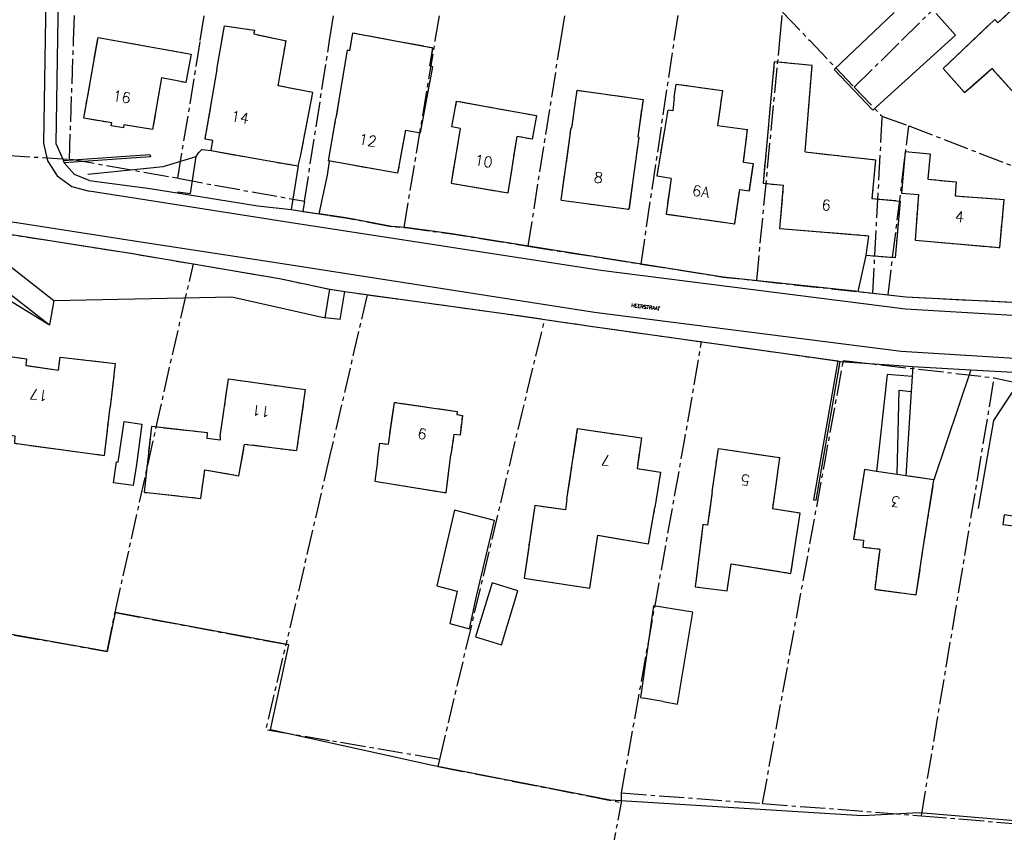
# Model space of a CAD drawing. Header units: metres. Extents: x 189938 to 192675, y 307646 to 311153.
# Tile 91 of 100: x 191965 to 192077, y 309410 to 309502. Entities that reach past the tile are written whole.
import ezdxf

# ---------------------------------------------------------------- set-up
doc = ezdxf.new("R2010")
doc.units = ezdxf.units.M
doc.linetypes.add('1-200 CENTER', pattern=[4.28625, 2.8575, -0.47625, 0.47625, -0.47625])
for name, color, linetype in [('PH-BEST-HUISNUMMERS', 7, 'Continuous'), ('PH-BEST-KADASTRALE-GRENS', 240, '1-200 CENTER'), ('PH-BEST-KANTVERHARDING', 252, 'Continuous'), ('PH-BEST-STAATNAAM', 7, 'Continuous')]:
    doc.layers.add(name, color=color, linetype=linetype)
doc.styles.add('ROMANS', font='romans.shx')

msp = doc.modelspace()

# ---------------------------------------------------------------- linework, layer by layer
at = {"layer": 'PH-BEST-KADASTRALE-GRENS'}
for p, q in [((192012.017, 309500), (192015.75, 309522.385)), ((192065.004, 309500), (192081.693, 309516.466)), ((191970.91, 309500), (191971.357, 309512.747)), ((191985.308, 309500), (191987.296, 309512.238)), ((192000.003, 309500), (192001.801, 309511.509)), ((192026.272, 309500), (192027.857, 309509.998)), ((192039.179, 309500), (192040.489, 309508.795)), ((192051.176, 309500), (192051.488, 309503.232)), ((192051.488, 309503.232), (192054.566, 309500)), ((191987.774, 309500), (191988.065, 309501.661)), ((191970.436, 309486.489), (191970.91, 309500)), ((191975.61, 309500), (191984.277, 309498.453)), ((191982.766, 309484.353), (191985.308, 309500)), ((191987.193, 309496.687), (191987.774, 309500)), ((191994.275, 309495.478), (191995.056, 309499.978)), ((191994.95, 309500), (191995.056, 309499.978)), ((191997.149, 309481.734), (192000, 309499.982)), ((192000, 309499.982), (192000.003, 309500)), ((192008.471, 309478.735), (192012.017, 309500)), ((192022.566, 309476.617), (192026.272, 309500)), ((192035.396, 309474.589), (192039.179, 309500)), ((192048.54, 309472.7), (192051.176, 309500)), ((192054.566, 309500), (192059.623, 309494.691)), ((192059.623, 309494.691), (192065.004, 309500)), ((192072.722, 309499.669), (192073.072, 309500)), ((192069.726, 309496.832), (192072.722, 309499.669)), ((192077.845, 309493.986), (192075.284, 309496.827)), ((191994.167, 309494.856), (191994.275, 309495.478)), ((191998.108, 309494.089), (191994.167, 309494.856)), ((192001.199, 309494.162), (192000.731, 309491.154)), ((192059.623, 309494.691), (192062.827, 309491.356)), ((192000, 309486.999), (192000.731, 309491.154)), ((192061.738, 309471.27), (192062.827, 309491.356)), ((192062.827, 309491.356), (192065.837, 309490.286)), ((192044.088, 309490.354), (192047.505, 309489.867)), ((192063.47, 309471.082), (192065.837, 309490.286)), ((192065.837, 309490.286), (192079.059, 309485.194)), ((191986.535, 309487.481), (191986.748, 309488.666)), ((191958.81, 309487.25), (191970.436, 309486.489)), ((192054.052, 309487.327), (192062.046, 309486.445)), ((192065.414, 309487.397), (192068.257, 309487.101)), ((192026.33, 309481.861), (192034.025, 309480.812)), ((191997.149, 309481.734), (191996.968, 309480.575)), ((192022.566, 309476.617), (192035.396, 309474.589)), ((192048.54, 309472.7), (192061.738, 309471.27)), ((192004.266, 309471.1), (192000, 309452.697)), ((192061.738, 309471.27), (192063.47, 309471.082)), ((192063.47, 309471.082), (192065.506, 309470.861)), ((192065.506, 309470.861), (192077.254, 309470.262)), ((192024.455, 309468.293), (192029.895, 309467.496)), ((192029.895, 309467.496), (192042.27, 309465.749)), ((192058.377, 309463.498), (192058.398, 309463.612)), ((192058.398, 309463.612), (192075.54, 309461.651)), ((192075.54, 309461.651), (192091.478, 309458.16)), ((191974.413, 309452.837), (191975.053, 309458.32)), ((191987.586, 309455.025), (191987.583, 309454.556)), ((192013.245, 309448.587), (192013.79, 309452.885)), ((192000, 309452.697), (191995.052, 309431.351)), ((192005.438, 309452.182), (192005.133, 309449.888)), ((192064.52, 309450.669), (192062.156, 309451.014)), ((192065.498, 309450.526), (192064.52, 309450.669)), ((192068.689, 309450.059), (192065.498, 309450.526)), ((192005.133, 309449.888), (192013.245, 309448.587)), ((192067.48, 309442.304), (192068.689, 309450.059)), ((192043.469, 309448.671), (192042.965, 309444.913)), ((192026.982, 309447.858), (192026.824, 309446.632)), ((192036.263, 309442.761), (192036.976, 309446.901)), ((192066.675, 309436.985), (192067.48, 309442.304)), ((191974.709, 309430.55), (191975.62, 309434.971)), ((191975.62, 309434.971), (191995.052, 309431.351)), ((192012.527, 309418.251), (192000, 309420.387)), ((192012.35, 309417.463), (192012.527, 309418.251)), ((192012.35, 309417.463), (192033.171, 309413.369)), ((192033.171, 309413.369), (192033.179, 309414.451)), ((192033.179, 309414.451), (192049.208, 309413.26)), ((192011.459, 309297.631), (192033.171, 309413.369)), ((192049.208, 309413.26), (192067.261, 309411.855)), ((192067.261, 309411.855), (192083.575, 309410.504))]:
    msp.add_line(p, q, dxfattribs=at)
at = {"layer": 'PH-BEST-KADASTRALE-GRENS', "flags": 128}
for points in [[(192073.072, 309500), (192075.594, 309502.388), (192075.965, 309501.996), (192078.326, 309504.23), (192082.118, 309500)], [(191988.065, 309501.661), (191991.478, 309501.188), (191991.39, 309500.742), (191994.95, 309500)], [(191980.904, 309495.752), (191979.878, 309489.9), (191976.637, 309490.419), (191976.584, 309490.074), (191975.182, 309490.294), (191975.248, 309490.637), (191972.061, 309491.155), (191973.639, 309500)], [(191973.639, 309500), (191973.7, 309500.341), (191975.61, 309500)], [(192002.463, 309500), (192002.273, 309498.825), (192001.99, 309498.912), (192001.199, 309494.162)], [(192007.123, 309500), (192002.598, 309500.835), (192002.463, 309500)], [(192008.618, 309489.825), (192010.328, 309489.502), (192011.727, 309497.013), (192011.385, 309497.111), (192011.751, 309499.146), (192007.123, 309500)], [(191984.277, 309498.453), (191983.66, 309495.221), (191980.904, 309495.752)], [(192054.052, 309487.327), (192054.859, 309497.177), (192050.535, 309497.565), (192049.265, 309483.773), (192051.595, 309483.557)], [(191987.193, 309496.687), (191985.816, 309488.829), (191986.748, 309488.666)], [(192069.726, 309496.832), (192072.151, 309494.079), (192075.284, 309496.827)], [(192026.33, 309481.861), (192027.45, 309490.075), (192027.549, 309490.062), (192028.132, 309494.342), (192035.626, 309493.3), (192035.044, 309489.03), (192035.143, 309489.016), (192034.025, 309480.812)], [(192039.178, 309493.517), (192039.38, 309495.049), (192044.658, 309494.316), (192044.088, 309490.354)], [(191996.428, 309485.734), (191996.691, 309486.807), (191998.108, 309494.089)], [(192014.838, 309489.998), (192013.907, 309490.168), (192014.443, 309493.116), (192023.536, 309491.462), (192023.018, 309488.773), (192021.31, 309489.103)], [(192039.178, 309493.517), (192039.003, 309492.004), (192038.465, 309492.078)], [(192038.822, 309484.322), (192037.216, 309484.592), (192038.465, 309492.078)], [(192008.618, 309489.825), (192007.733, 309484.91), (192000, 309486.284)], [(192014.838, 309489.998), (192013.809, 309483.765), (192020.302, 309482.667), (192021.31, 309489.103)], [(192038.822, 309484.322), (192038.246, 309480.273), (192046.05, 309479.164), (192046.635, 309483.063), (192047.725, 309482.904), (192048.172, 309485.972), (192047.029, 309486.139), (192047.505, 309489.867)], [(191986.535, 309487.481), (191992.678, 309486.384), (191996.428, 309485.734)], [(191970.436, 309486.489), (191970.843, 309486.465), (191982.766, 309484.353)], [(192000, 309486.284), (191999.878, 309486.306), (192000, 309486.999)], [(192062.046, 309486.445), (192061.641, 309482.041), (192064.862, 309481.745), (192064.283, 309475.306), (192060.99, 309475.551)], [(192065.414, 309487.397), (192064.99, 309482.643), (192066.939, 309482.478), (192066.539, 309477.309), (192076.181, 309476.454), (192076.667, 309481.93)], [(192068.257, 309487.101), (192067.993, 309484.227), (192071.223, 309483.93), (192071.114, 309482.33), (192076.667, 309481.93)], [(191982.766, 309484.353), (191986.467, 309483.639), (191997.149, 309481.734)], [(192060.99, 309475.551), (192061.282, 309477.769), (192051.181, 309478.604), (192051.595, 309483.557)], [(191996.968, 309480.575), (191998.816, 309480.303), (192000, 309480.121)], [(192000, 309480.121), (192002.095, 309479.799), (192007.027, 309478.862), (192008.471, 309478.735)], [(191952.919, 309479.501), (191957.811, 309478.89), (191977.386, 309475.812), (191984.521, 309474.598)], [(192008.471, 309478.735), (192008.613, 309478.722), (192013.912, 309478.015), (192018.102, 309477.322), (192022.566, 309476.617)], [(191975.62, 309434.971), (191981.782, 309462.678), (191984.521, 309474.598)], [(191984.521, 309474.598), (191994.298, 309472.934), (192000, 309471.733)], [(192035.396, 309474.589), (192044.741, 309473.112), (192048.54, 309472.7)], [(192000, 309471.733), (192000.054, 309471.722), (192001.72, 309471.449), (192004.266, 309471.1)], [(192004.266, 309471.1), (192020.068, 309468.935), (192024.455, 309468.293)], [(192012.527, 309418.251), (192021.845, 309457.504), (192024.455, 309468.293)], [(192033.179, 309414.451), (192040.377, 309454.7), (192042.27, 309465.749)], [(192042.27, 309465.749), (192058.031, 309463.523), (192058.377, 309463.498)], [(191951.982, 309457.709), (191952.64, 309462.665), (191957.377, 309462.036), (191957.497, 309462.909), (191962.227, 309462.261), (191962.496, 309464.226), (191965.569, 309463.805), (191965.467, 309463.059), (191969.2, 309462.522), (191969.374, 309464.015), (191975.632, 309463.286), (191975.053, 309458.32)], [(192049.208, 309413.26), (192056.316, 309452.227), (192058.377, 309463.498)], [(191987.586, 309455.025), (191988.506, 309461.532), (191997.234, 309460.312), (191996.247, 309453.371)], [(192067.261, 309411.855), (192073.56, 309449.663), (192075.54, 309461.651)], [(192005.438, 309452.182), (192005.724, 309454.226), (192006.695, 309454.09), (192007.367, 309458.862), (192014.503, 309457.834), (192014.451, 309457.475), (192015.095, 309457.382), (192014.836, 309455.127), (192014.125, 309455.209), (192013.79, 309452.885)], [(191987.583, 309454.556), (191986.074, 309454.735), (191986.118, 309455.39), (191979.758, 309456.105), (191978.917, 309448.635), (191985.379, 309447.943), (191985.834, 309451.188), (191989.683, 309450.521), (191990.342, 309454.124), (191996.247, 309453.371)], [(191951.684, 309454.643), (191956.542, 309453.954), (191956.864, 309456.088), (191964.216, 309455.056), (191964.179, 309454.205), (191974.413, 309452.837)], [(192026.982, 309447.858), (192028.195, 309455.878), (192035.45, 309454.822), (192034.945, 309451.354), (192037.601, 309450.943), (192036.976, 309446.901)], [(192043.469, 309448.671), (192044.197, 309453.618), (192051.133, 309452.597), (192050.321, 309446.745)], [(192062.156, 309451.014), (192060.79, 309451.214), (192059.557, 309443.303)], [(192026.824, 309446.632), (192023.312, 309447.137), (192022.115, 309438.865), (192029.568, 309437.738), (192030.48, 309443.747), (192036.263, 309442.761)], [(192042.965, 309444.913), (192042.44, 309444.983), (192041.555, 309437.895), (192045.172, 309437.443), (192045.65, 309440.506), (192052.441, 309439.411), (192053.481, 309446.266), (192050.321, 309446.745)], [(192059.557, 309443.303), (192060.699, 309443.193), (192060.608, 309442.412), (192062.528, 309442.188), (192061.95, 309437.613), (192066.675, 309436.985)], [(191938.747, 309436.263), (191962.091, 309432.759), (191974.709, 309430.55)], [(192000, 309420.387), (191992.777, 309421.618), (191995.052, 309431.351)]]:
    msp.add_lwpolyline(points, dxfattribs=at)
at = {"layer": 'PH-BEST-KANTVERHARDING', "color": 8}
for p, q in [((192071.152, 309500.607), (192068.925, 309503.073)), ((191987.193, 309496.687), (191988.065, 309501.661)), ((191994.275, 309495.478), (191995.056, 309499.978)), ((192061.726, 309492.095), (192071.152, 309500.607)), ((192069.726, 309496.832), (192072.722, 309499.669)), ((192077.845, 309493.986), (192075.284, 309496.827)), ((191994.167, 309494.856), (191994.275, 309495.478)), ((191998.108, 309494.089), (191994.167, 309494.856)), ((192001.199, 309494.162), (192000.731, 309491.154)), ((192059.535, 309494.401), (192061.726, 309492.095)), ((192044.088, 309490.354), (192047.505, 309489.867)), ((191986.535, 309487.481), (191986.748, 309488.666)), ((191968.877, 309488.284), (191969.776, 309486.355)), ((191985.501, 309487.617), (191986.535, 309487.481)), ((191969.839, 309486.107), (191969.776, 309486.355)), ((191981.087, 309485.663), (191984.847, 309486.804)), ((192054.052, 309487.327), (192062.046, 309486.445)), ((192065.414, 309487.397), (192068.257, 309487.101)), ((191972.527, 309484.803), (191981.087, 309485.663)), ((191996.428, 309485.734), (191995.629, 309480.773)), ((192026.33, 309481.861), (192034.025, 309480.812)), ((191995.629, 309480.773), (191998.816, 309480.303)), ((191952.919, 309479.501), (191968.186, 309467.692)), ((191957.811, 309478.89), (191968.681, 309470.428)), ((192060.057, 309471.452), (192060.99, 309475.551)), ((191999.507, 309468.48), (192000.023, 309471.728)), ((192000.023, 309471.728), (192001.72, 309471.449)), ((192001.202, 309468.263), (192001.72, 309471.449)), ((191968.681, 309470.428), (191968.186, 309467.692)), ((192001.202, 309468.263), (191999.507, 309468.48)), ((192057.749, 309463.563), (192058.031, 309463.523)), ((192066.28, 309462.945), (192066.208, 309461.807)), ((192066.28, 309462.945), (192072.861, 309462.567)), ((192066.208, 309461.807), (192066.099, 309460.081)), ((192072.861, 309462.567), (192068.689, 309450.059)), ((192072.861, 309462.567), (192079.046, 309462.212)), ((192066.099, 309460.081), (192065.498, 309450.526)), ((191974.413, 309452.837), (191975.053, 309458.32)), ((191987.586, 309455.025), (191987.583, 309454.556)), ((192013.245, 309448.587), (192013.79, 309452.885)), ((192005.438, 309452.182), (192005.133, 309449.888)), ((192064.52, 309450.669), (192062.156, 309451.014)), ((192065.498, 309450.526), (192064.52, 309450.669)), ((192068.689, 309450.059), (192065.498, 309450.526)), ((192005.133, 309449.888), (192013.245, 309448.587)), ((192067.48, 309442.304), (192068.689, 309450.059)), ((192043.469, 309448.671), (192042.965, 309444.913)), ((192026.982, 309447.858), (192026.824, 309446.632)), ((192036.263, 309442.761), (192036.976, 309446.901)), ((192066.675, 309436.985), (192067.48, 309442.304)), ((192037.921, 309424.85), (192035.679, 309425.242)), ((192082.892, 309410.879), (192067.021, 309412.21))]:
    msp.add_line(p, q, dxfattribs=at)
for points in [[(191969.173, 309610.727), (191968.752, 309579.508), (191968.527, 309560.561), (191968.243, 309539.511), (191967.948, 309516.862), (191967.495, 309488.329)], [(191970.601, 309608.444), (191970.233, 309585.174), (191969.634, 309538.979), (191969.335, 309517.107), (191968.877, 309488.284)], [(192072.722, 309499.669), (192075.594, 309502.388), (192075.965, 309501.996), (192078.326, 309504.23), (192084.151, 309497.733), (192083.844, 309497.437), (192082.693, 309498.554), (192077.845, 309493.986)], [(192064.157, 309503.182), (192057.344, 309496.706), (192059.535, 309494.401)], [(191988.065, 309501.661), (191991.478, 309501.188), (191991.39, 309500.742), (191995.056, 309499.978)], [(191980.904, 309495.752), (191979.878, 309489.9), (191976.637, 309490.419), (191976.584, 309490.074), (191975.182, 309490.294), (191975.248, 309490.637), (191972.061, 309491.155), (191973.7, 309500.341), (191984.277, 309498.453)], [(192008.618, 309489.825), (192010.328, 309489.502), (192011.727, 309497.013), (192011.385, 309497.111), (192011.751, 309499.146), (192002.598, 309500.835), (192002.273, 309498.825), (192001.99, 309498.912), (192001.199, 309494.162)], [(191984.277, 309498.453), (191983.66, 309495.221), (191980.904, 309495.752)], [(192054.052, 309487.327), (192054.859, 309497.177), (192050.535, 309497.565), (192049.265, 309483.773), (192051.595, 309483.557)], [(191987.193, 309496.687), (191985.816, 309488.829), (191986.748, 309488.666)], [(192069.726, 309496.832), (192072.151, 309494.079), (192075.284, 309496.827)], [(192026.33, 309481.861), (192027.45, 309490.075), (192027.549, 309490.062), (192028.132, 309494.342), (192035.626, 309493.3), (192035.044, 309489.03), (192035.143, 309489.016), (192034.025, 309480.812)], [(192039.178, 309493.517), (192039.38, 309495.049), (192044.658, 309494.316), (192044.088, 309490.354)], [(191996.428, 309485.734), (191996.691, 309486.807), (191998.108, 309494.089)], [(192014.838, 309489.998), (192013.907, 309490.168), (192014.443, 309493.116), (192023.536, 309491.462), (192023.018, 309488.773), (192021.31, 309489.103)], [(192039.178, 309493.517), (192039.003, 309492.004), (192038.465, 309492.078)], [(192038.822, 309484.322), (192037.216, 309484.592), (192038.465, 309492.078)], [(192008.618, 309489.825), (192007.733, 309484.91), (191999.878, 309486.306), (192000.731, 309491.154)], [(192014.838, 309489.998), (192013.809, 309483.765), (192020.302, 309482.667), (192021.31, 309489.103)], [(192038.822, 309484.322), (192038.246, 309480.273), (192046.05, 309479.164), (192046.635, 309483.063), (192047.725, 309482.904), (192048.172, 309485.972), (192047.029, 309486.139), (192047.505, 309489.867)], [(191967.495, 309488.329), (191967.935, 309486.326), (191969.057, 309484.609), (191970.715, 309483.402), (191972.694, 309482.861)], [(191984.847, 309486.804), (191985.125, 309487.25), (191985.501, 309487.617)], [(191986.535, 309487.481), (191992.678, 309486.384), (191996.428, 309485.734)], [(191969.776, 309486.355), (191979.583, 309487.023), (191979.639, 309486.785), (191969.839, 309486.107)], [(191982.702, 309482.801), (191984.213, 309482.617), (191984.847, 309486.804)], [(192062.046, 309486.445), (192061.641, 309482.041), (192064.862, 309481.745), (192064.283, 309475.306), (192060.99, 309475.551)], [(192065.414, 309487.397), (192064.99, 309482.643), (192066.939, 309482.478), (192066.539, 309477.309), (192076.181, 309476.454), (192076.667, 309481.93)], [(192068.257, 309487.101), (192067.993, 309484.227), (192071.223, 309483.93), (192071.114, 309482.33), (192076.667, 309481.93)], [(191972.664, 309484.084), (191971.022, 309484.776), (191969.839, 309486.107)], [(191998.816, 309480.303), (191999.77, 309484.673), (192000.005, 309486.242)], [(191972.664, 309484.084), (191979.626, 309483.166), (191991.865, 309481.213), (191995.629, 309480.773)], [(192060.99, 309475.551), (192061.282, 309477.769), (192051.181, 309478.604), (192051.595, 309483.557)], [(192088.886, 309463.154), (192064.977, 309464.646), (192030.122, 309469.065), (191994.659, 309474.601), (191978.048, 309477.155), (191964.199, 309479.297), (191945.761, 309482.121)], [(192090.414, 309467.984), (192065.443, 309469.469), (192030.82, 309473.852), (191995.393, 309479.301), (191979.239, 309481.864), (191972.694, 309482.861)], [(192060.057, 309471.452), (192044.741, 309473.112), (192018.102, 309477.322), (192013.912, 309478.015), (192008.613, 309478.722), (192007.027, 309478.862), (192002.095, 309479.799), (191998.816, 309480.303)], [(191945.139, 309478.71), (191950.822, 309478.329), (191968.186, 309467.692)], [(191957.811, 309478.89), (191977.386, 309475.812), (191994.298, 309472.934), (192000.023, 309471.728)], [(191968.681, 309470.428), (191988.886, 309470.843), (191999.507, 309468.48)], [(192001.72, 309471.449), (192020.068, 309468.935), (192029.924, 309467.492), (192057.749, 309463.563)], [(192060.057, 309471.452), (192065.506, 309470.861), (192084.268, 309469.905)], [(191951.982, 309457.709), (191952.64, 309462.665), (191957.377, 309462.036), (191957.497, 309462.909), (191962.227, 309462.261), (191962.496, 309464.226), (191965.569, 309463.805), (191965.467, 309463.059), (191969.2, 309462.522), (191969.374, 309464.015), (191975.632, 309463.286), (191975.053, 309458.32)], [(192057.749, 309463.563), (192055.012, 309447.765), (192055.297, 309447.745), (192058.031, 309463.523)], [(192058.031, 309463.523), (192064.701, 309463.036), (192066.28, 309462.945)], [(192066.208, 309461.807), (192063.373, 309462.029), (192062.156, 309451.014)], [(192073.732, 309446.775), (192075.481, 309456.796), (192079.046, 309462.212)], [(191987.586, 309455.025), (191988.506, 309461.532), (191997.234, 309460.312), (191996.247, 309453.371)], [(192064.52, 309450.669), (192064.725, 309460.258), (192066.099, 309460.081)], [(192005.438, 309452.182), (192005.724, 309454.226), (192006.695, 309454.09), (192007.367, 309458.862), (192014.503, 309457.834), (192014.451, 309457.475), (192015.095, 309457.382), (192014.836, 309455.127), (192014.125, 309455.209), (192013.79, 309452.885)], [(191975.462, 309449.725), (191975.802, 309452.109), (191975.962, 309452.053), (191976.639, 309456.68), (191978.667, 309456.384), (191978.049, 309451.798), (191977.667, 309449.406), (191975.462, 309449.725)], [(191987.583, 309454.556), (191986.074, 309454.735), (191986.118, 309455.39), (191979.758, 309456.105), (191978.917, 309448.635), (191985.379, 309447.943), (191985.834, 309451.188), (191989.683, 309450.521), (191990.342, 309454.124), (191996.247, 309453.371)], [(191951.684, 309454.643), (191956.542, 309453.954), (191956.864, 309456.088), (191964.216, 309455.056), (191964.179, 309454.205), (191974.413, 309452.837)], [(192026.982, 309447.858), (192028.195, 309455.878), (192035.45, 309454.822), (192034.945, 309451.354), (192037.601, 309450.943), (192036.976, 309446.901)], [(192043.469, 309448.671), (192044.197, 309453.618), (192051.133, 309452.597), (192050.321, 309446.745)], [(192062.156, 309451.014), (192060.79, 309451.214), (192059.557, 309443.303)], [(192016.692, 309436.838), (192018.728, 309445.432), (192014.182, 309446.589), (192012.178, 309437.997), (192014.519, 309437.396)], [(192026.824, 309446.632), (192023.312, 309447.137), (192022.115, 309438.865), (192029.568, 309437.738), (192030.48, 309443.747), (192036.263, 309442.761)], [(192042.965, 309444.913), (192042.44, 309444.983), (192041.555, 309437.895), (192045.172, 309437.443), (192045.65, 309440.506), (192052.441, 309439.411), (192053.481, 309446.266), (192050.321, 309446.745)], [(192080.194, 309445.558), (192076.674, 309446.073), (192076.514, 309444.98), (192077.733, 309444.814)], [(192059.557, 309443.303), (192060.699, 309443.193), (192060.608, 309442.412), (192062.528, 309442.188), (192061.95, 309437.613), (192066.675, 309436.985)], [(192021.397, 309437.44), (192018.475, 309438.333), (192016.601, 309432.202), (192019.522, 309431.309), (192021.397, 309437.44)], [(192014.519, 309437.396), (192013.657, 309433.732), (192015.899, 309433.12), (192016.692, 309436.838)], [(192067.021, 309412.21), (192060.519, 309411.85), (192031.9, 309413.62), (192011.7, 309417.591), (191993.27, 309421.619), (191995.379, 309431.29), (191975.62, 309434.971), (191974.709, 309430.55), (191962.091, 309432.759), (191939.238, 309436.187), (191937.636, 309432.166)], [(192037.921, 309424.85), (192039.558, 309424.563), (192041.273, 309435.008), (192036.805, 309435.743), (192035.319, 309425.305), (192035.679, 309425.242)]]:
    msp.add_lwpolyline(points, dxfattribs=at)

# ---------------------------------------------------------------- texts
at = {"layer": 'PH-BEST-HUISNUMMERS', "style": 'ROMANS'}
for s, rotation, p in [('16', 350.8486, (191975.275, 309493.17)), ('14', 350.03848, (191988.711, 309490.859)), ('12', 349.92567, (192003.223, 309488.25)), ('10', 350.38697, (192016.39, 309485.864)), ('8', 352.24257, (192029.972, 309483.887)), ('6A', 351.89421, (192041.148, 309482.385)), ('6', 355.29819, (192055.884, 309480.724)), ('4', 354.95083, (192071.034, 309479.419)), ('17', 171.83749, (191968.063, 309460.159)), ('11', 172.06445, (191993.331, 309458.333)), ('9', 171.78079, (192011.12, 309455.795)), ('7', 171.72411, (192032.004, 309452.797)), ('5', 171.60243, (192047.842, 309450.554)), ('3', 171.65913, (192064.919, 309448.083))]:
    msp.add_text(s, height=1.2, rotation=rotation, dxfattribs=at).set_placement(p)
at = {"layer": 'PH-BEST-STAATNAAM', "style": 'ROMANS'}
msp.add_text('HEERSTRAAT', height=0.4, rotation=352.76127, dxfattribs=at).set_placement((192034.29, 309469.714))

doc.saveas('drawing.dxf')
